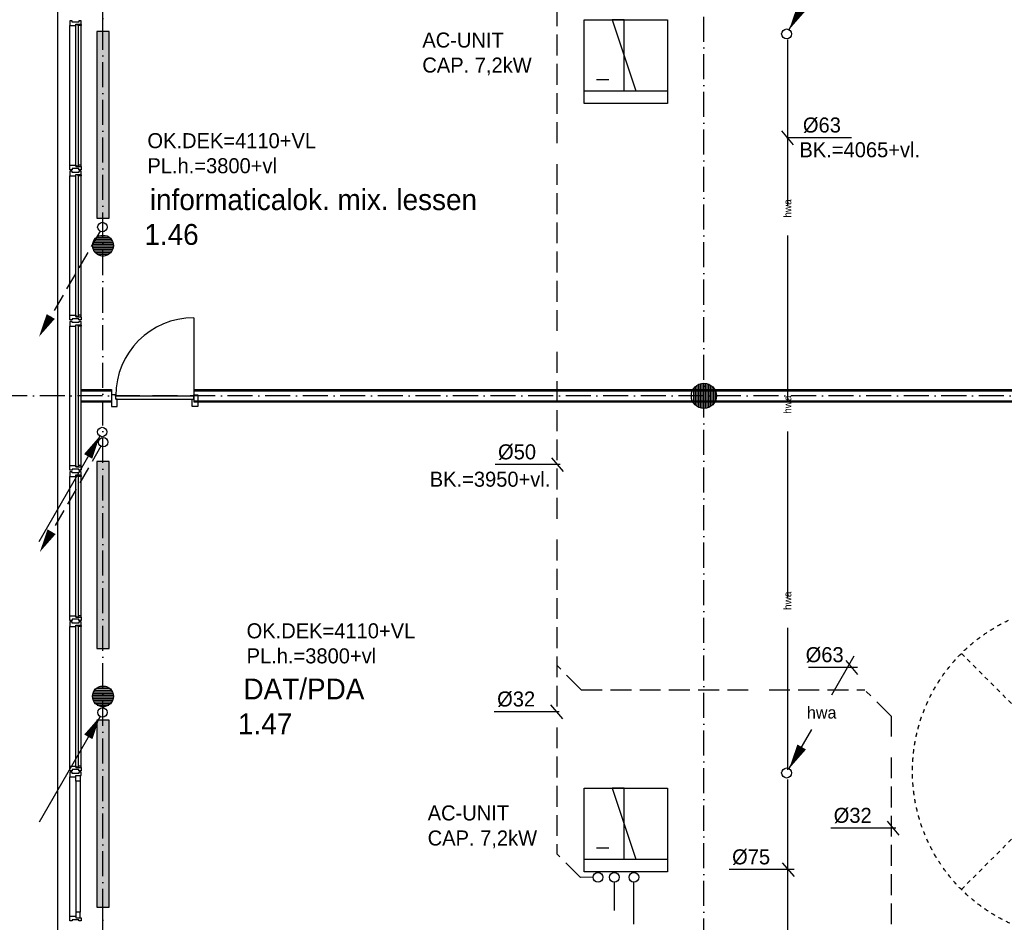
# Model space of a CAD drawing. Extents: x -41378 to 114803, y -24080 to 82188.
# Tile 19 of 137: x -26607 to -14809, y 63520 to 74334. Entities that reach past the tile are written whole.
import ezdxf
from ezdxf.enums import TextEntityAlignment as Align

# ---------------------------------------------------------------- set-up
doc = ezdxf.new("R2010")
doc.units = 0
doc.header["$LTSCALE"] = 50
for name, pattern in [('2322102', [45, 5, -2, 5, -2, 5, -2, 5, -2, 5, -2, 5, -5]), ('2322107', [2000, 1000, 1000]), ('2322122', [47, 40, -7]), ('2322140', [45, 40, -5]), ('DASHDOT', [9, 6, -1.5, 0, -1.5]), ('HIDDEN', [2, 1, -1])]:
    doc.linetypes.add(name, pattern=pattern)
doc.layers.get('0').update_dxf_attribs({"linetype": 'CONTINUOUS'})
for name, color, linetype in [('AL$7----_STRAMIEN', 1, 'DASHDOT'), ('AL21----_BUITENWAND', 4, 'CONTINUOUS'), ('AL22----_BINNENWAND', 7, 'CONTINUOUS'), ('AL28----_KONSTRUKTIE', 3, 'CONTINUOUS'), ('AL31----_BUITENKOZ', 7, 'CONTINUOUS'), ('AL32----_BINNENKOZ', 7, 'CONTINUOUS'), ('AL32----_DRAAIRICHTING', 1, 'CONTINUOUS'), ('AL37----_DAKOPENING', 7, 'HIDDEN'), ('ALXAA---_GEWBETON', 12, 'CONTINUOUS'), ('ALXOU---_GLAS', 7, 'CONTINUOUS'), ('BOUW', 8, 'CONTINUOUS'), ('WL$1----', 3, 'CONTINUOUS'), ('WL521---', 4, 'CONTINUOUS'), ('WL5448--', 4, 'CONTINUOUS'), ('WL5502--', 4, 'CONTINUOUS'), ('WL561---', 4, 'CONTINUOUS'), ('WL561---_AANVOER', 4, 'CONTINUOUS'), ('WL561---_RETOUR', 4, 'CONTINUOUS'), ('WL5627--', 4, 'CONTINUOUS'), ('WL570---', 3, 'CONTINUOUS'), ('WM$1----', 1, 'CONTINUOUS'), ('WM521---', 1, 'CONTINUOUS'), ('WM5502--', 1, 'CONTINUOUS')]:
    doc.layers.add(name, color=color, linetype=linetype)
doc.layers.get('0').freeze()
doc.styles.add('BURO-018', font='BUROFONT.shx', dxfattribs={"height": 90})
doc.styles.add('BURO-025', font='BUROFONT.shx', dxfattribs={"height": 250})

# ---------------------------------------------------------------- blocks, each defined once
blk = doc.blocks.new('2322401')
at = {"color": 0, "linetype": 'CONTINUOUS'}
for p, q in [((-0.5, 0.5, 1), (-0.5, 0.5)), ((-0.5, 0.5, 1), (-0.5, -0.5, 1)), ((0.5, 0.5, 1), (-0.5, 0.5, 1)), ((0.5, 0.5), (-0.5, 0.5)), ((-0.5, 0.5), (-0.5, -0.5)), ((0.5, 0.5, 1), (0.5, 0.5)), ((0.5, -0.5, 1), (0.5, 0.5, 1)), ((0.5, -0.5), (0.5, 0.5)), ((-0.5, -0.5, 1), (-0.5, -0.5)), ((-0.5, -0.5, 1), (0.5, -0.5, 1)), ((-0.5, -0.5), (0.5, -0.5)), ((0.5, -0.5, 1), (0.5, -0.5))]:
    blk.add_line(p, q, dxfattribs=at)
blk = doc.blocks.new('CVHATCH1')
at = {"color": 0, "linetype": 'CONTINUOUS'}
blk.add_solid([(-0.5, -0.5), (0.5, -0.5), (-0.5, 0.5), (0.5, 0.5)], dxfattribs=at)
blk = doc.blocks.new('LDV2108')
at = {"color": 0, "linetype": 'CONTINUOUS'}
for p, q in [((-0.25, -0.43), (-1.19, -2.06)), ((-1.56, -2.71), (-2.5, -4.33)), ((-2.87, -4.98), (-3.81, -6.6)), ((-4.19, -7.25), (-5.12, -8.88)), ((-5.5, -9.53), (-6.44, -11.15))]:
    blk.add_line(p, q, dxfattribs=at)
blk.add_lwpolyline([(-6.75, -11.69, 0, 1, 0), (-5.5, -9.53, 1, 1, 0)], format="xyseb", dxfattribs=at)
blk.add_circle((0, 0), 0.5, dxfattribs=at)
blk = doc.blocks.new('LDV4107')
at = {"color": 0, "linetype": 'CONTINUOUS'}
blk.add_line((-0.25, -0.43), (-6.75, -11.69), dxfattribs=at)
blk.add_lwpolyline([(-0.25, -0.43, 0, 1, 0), (-1.5, -2.6, 1, 1, 0)], format="xyseb", dxfattribs=at)
blk.add_circle((0, 0), 0.5, dxfattribs=at)
blk = doc.blocks.new('2322615')
at = {"color": 0, "linetype": 'CONTINUOUS'}
for p, q in [((-2.5, -7.5), (2.5, 7.5)), ((0, 7.5), (2.5, 7.5)), ((0, 7.5), (0, -7.5)), ((0, -7.5), (-2.5, -7.5))]:
    blk.add_line(p, q, dxfattribs=at)
at = {"color": 0, "linetype": 'CONTINUOUS', "style": 'BURO-018', "flags": 1}
blk.add_attdef('W_ID', (0, 0), '', height=1.8, dxfattribs=at)
blk = doc.blocks.new('LDV3')
at = {"color": 0, "linetype": 'CONTINUOUS'}
for p, q in [((4.5, 7.794), (6.75, 11.691)), ((0.25, 0.433), (2.5, 4.33))]:
    blk.add_line(p, q, dxfattribs=at)
blk.add_lwpolyline([(0.25, 0.433, 0, 1, 0), (1.5, 2.598, 1, 1, 0)], format="xyseb", dxfattribs=at)
blk.add_circle((0, 0), 0.5, dxfattribs=at)
at = {"color": 0, "linetype": 'CONTINUOUS', "style": 'BURO-018'}
blk.add_attdef('LD_TEXT1', text='', height=1.8, dxfattribs=at).set_placement((3.5, 6.062), align=Align.MIDDLE)
blk = doc.blocks.new('2322122-2')
at = {"layer": 'WM521---', "color": 0, "style": 'BURO-018'}
for p in [(-17408, 72072), (-17408, 69722), (-17408, 67372)]:
    blk.add_text('hwa', height=90, rotation=90, dxfattribs=at).set_placement(p, align=Align.MIDDLE)

msp = doc.modelspace()

# ---------------------------------------------------------------- linework, layer by layer
at = {"layer": 'AL$7----_STRAMIEN', "color": 1}
for p, q in [((-25609, 42467.3), (-25609, 80064.7)), ((-18409, 51114.7), (-18409, 80035.4)), ((6791, 69827.3), (-30136.5, 69827.3))]:
    msp.add_line(p, q, dxfattribs=at)
at = {"layer": 'AL21----_BUITENWAND', "color": 8}
msp.add_line((-26149, 59928.3), (-26149, 78767.3), dxfattribs=at)
at = {"layer": 'AL22----_BINNENWAND', "color": 8}
for p, q in [((-25869, 69902.3), (-25505.9, 69902.3)), ((-25869, 69752.3), (-25869, 69902.3)), ((-25505.9, 69902.3), (-25505.9, 69752.3)), ((-24515.9, 69902.3), (-11284, 69902.3)), ((-24515.9, 69752.3), (-24515.9, 69902.3)), ((-25505.9, 69752.3), (-25869, 69752.3)), ((-11284, 69752.3), (-24515.9, 69752.3))]:
    msp.add_line(p, q, dxfattribs=at)
at = {"layer": 'AL22----_BINNENWAND', "color": 8, "linetype": 'CONTINUOUS'}
for p, q in [((-25869, 69887.3), (-25505.9, 69887.3)), ((-24515.9, 69887.3), (-11284, 69887.3)), ((-25869, 69767.3), (-25505.9, 69767.3)), ((-24515.9, 69767.3), (-11284, 69767.3))]:
    msp.add_line(p, q, dxfattribs=at)
at = {"layer": 'AL28----_KONSTRUKTIE', "color": 8}
for centre, radius in [((-25609, 71627.3), 125), ((-18409, 69827.3), 150), ((-25609, 66227.3), 125)]:
    msp.add_circle(centre, radius, dxfattribs=at)
at = {"layer": 'AL31----_BUITENKOZ', "color": 8, "linetype": 'CONTINUOUS'}
for p, q in [((-26002, 74318.3), (-26008, 74318.3)), ((-26008, 74318.3), (-26008, 74299.4)), ((-26008, 74299.4), (-26008, 74262.3)), ((-26008, 74262.3), (-26001, 74262.3)), ((-25988, 74318.3), (-26002, 74318.3)), ((-26001, 74262.3), (-25997, 74262.3)), ((-25997, 74262.3), (-25989, 74262.3)), ((-25989, 74262.3), (-25936, 74262.3)), ((-25979, 74318.3), (-25988, 74318.3)), ((-25988, 74318.3), (-25988, 74318.3)), ((-25979, 74304.3), (-25979, 74318.3)), ((-25899, 74304.3), (-25979, 74304.3)), ((-25936, 74262.3), (-25936, 74279.3)), ((-25936, 74279.3), (-25869, 74279.3)), ((-25906, 74279.3), (-25874, 74279.3)), ((-25906, 74262.3), (-25906, 74279.3)), ((-25869, 74262.3), (-25906, 74262.3)), ((-25889, 74318.3), (-25899, 74318.3)), ((-25899, 74318.3), (-25899, 74304.3)), ((-25875, 74318.3), (-25889, 74318.3)), ((-25889, 74318.3), (-25889, 74318.3)), ((-25869, 74318.3), (-25875, 74318.3)), ((-25874, 74279.3), (-25874, 74274.3)), ((-25874, 74274.3), (-25869, 74274.3)), ((-25869, 74279.3), (-25869, 74318.3)), ((-25869, 74274.3), (-25869, 74262.3)), ((-26008, 72555.3), (-26008, 72592.3)), ((-26008, 72592.3), (-26001, 72592.3)), ((-26001, 72592.3), (-25997, 72592.3)), ((-25997, 72592.3), (-25989, 72592.3)), ((-25989, 72592.3), (-25936, 72592.3)), ((-25936, 72592.3), (-25936, 72575.3)), ((-25936, 72575.3), (-25869, 72575.3)), ((-25869, 72592.3), (-25906, 72592.3)), ((-25906, 72592.3), (-25906, 72575.3)), ((-25906, 72575.3), (-25874, 72575.3)), ((-25874, 72575.3), (-25874, 72580.3)), ((-25874, 72580.3), (-25869, 72580.3)), ((-25869, 72580.3), (-25869, 72592.3)), ((-25869, 72575.3), (-25869, 72536.3)), ((-26008, 72536.3), (-26008, 72555.3)), ((-26002, 72536.3), (-26008, 72536.3)), ((-26002, 72518.3), (-26008, 72518.3)), ((-26008, 72518.3), (-26008, 72499.4)), ((-26008, 72499.4), (-26008, 72462.3)), ((-26008, 72462.3), (-26001, 72462.3)), ((-25988.5, 72536.3), (-26002, 72536.3)), ((-25988, 72518.3), (-26002, 72518.3)), ((-26001, 72462.3), (-25997, 72462.3)), ((-25997, 72462.3), (-25989, 72462.3)), ((-25989, 72462.3), (-25936, 72462.3)), ((-25979, 72536.3), (-25988.5, 72536.3)), ((-25988.5, 72536.3), (-25988.5, 72536.3)), ((-25979, 72518.3), (-25988, 72518.3)), ((-25988, 72518.3), (-25988, 72518.3)), ((-25899, 72550.3), (-25979, 72550.3)), ((-25979, 72550.3), (-25979, 72536.3)), ((-25979, 72504.3), (-25979, 72518.3)), ((-25899, 72504.3), (-25979, 72504.3)), ((-25936, 72462.3), (-25936, 72479.3)), ((-25936, 72479.3), (-25869, 72479.3)), ((-25906, 72479.3), (-25874, 72479.3)), ((-25906, 72462.3), (-25906, 72479.3)), ((-25869, 72462.3), (-25906, 72462.3)), ((-25899, 72536.3), (-25899, 72550.3)), ((-25889, 72536.3), (-25899, 72536.3)), ((-25889, 72518.3), (-25899, 72518.3)), ((-25899, 72518.3), (-25899, 72504.3)), ((-25875, 72536.3), (-25889, 72536.3)), ((-25889, 72536.3), (-25889, 72536.3)), ((-25875, 72518.3), (-25889, 72518.3)), ((-25889, 72518.3), (-25889, 72518.3)), ((-25869, 72536.3), (-25875, 72536.3)), ((-25869, 72518.3), (-25875, 72518.3)), ((-25874, 72479.3), (-25874, 72474.3)), ((-25874, 72474.3), (-25869, 72474.3)), ((-25869, 72479.3), (-25869, 72518.3)), ((-25869, 72474.3), (-25869, 72462.3)), ((-26008, 70755.3), (-26008, 70792.3)), ((-26008, 70792.3), (-26001, 70792.3)), ((-26001, 70792.3), (-25997, 70792.3)), ((-25997, 70792.3), (-25989, 70792.3)), ((-25989, 70792.3), (-25936, 70792.3)), ((-25936, 70792.3), (-25936, 70775.3)), ((-25869, 70792.3), (-25906, 70792.3)), ((-25906, 70792.3), (-25906, 70775.3)), ((-25869, 70780.3), (-25869, 70792.3)), ((-26008, 70736.3), (-26008, 70755.3)), ((-26002, 70736.3), (-26008, 70736.3)), ((-26002, 70718.3), (-26008, 70718.3)), ((-26008, 70718.3), (-26008, 70699.4)), ((-26008, 70699.4), (-26008, 70662.3)), ((-25988.5, 70736.3), (-26002, 70736.3)), ((-25988, 70718.3), (-26002, 70718.3)), ((-25979, 70736.3), (-25988.5, 70736.3)), ((-25988.5, 70736.3), (-25988.5, 70736.3)), ((-25979, 70718.3), (-25988, 70718.3)), ((-25988, 70718.3), (-25988, 70718.3)), ((-25899, 70750.3), (-25979, 70750.3)), ((-25979, 70750.3), (-25979, 70736.3)), ((-25979, 70704.3), (-25979, 70718.3)), ((-25899, 70704.3), (-25979, 70704.3)), ((-25936, 70775.3), (-25869, 70775.3)), ((-25936, 70662.3), (-25936, 70679.3)), ((-25936, 70679.3), (-25869, 70679.3)), ((-25906, 70775.3), (-25874, 70775.3)), ((-25906, 70679.3), (-25874, 70679.3)), ((-25906, 70662.3), (-25906, 70679.3)), ((-25899, 70736.3), (-25899, 70750.3)), ((-25889, 70736.3), (-25899, 70736.3)), ((-25889, 70718.3), (-25899, 70718.3)), ((-25899, 70718.3), (-25899, 70704.3)), ((-25875, 70736.3), (-25889, 70736.3)), ((-25889, 70736.3), (-25889, 70736.3)), ((-25875, 70718.3), (-25889, 70718.3)), ((-25889, 70718.3), (-25889, 70718.3)), ((-25869, 70736.3), (-25875, 70736.3)), ((-25869, 70718.3), (-25875, 70718.3)), ((-25874, 70775.3), (-25874, 70780.3)), ((-25874, 70780.3), (-25869, 70780.3)), ((-25874, 70679.3), (-25874, 70674.3)), ((-25874, 70674.3), (-25869, 70674.3)), ((-25869, 70775.3), (-25869, 70736.3)), ((-25869, 70679.3), (-25869, 70718.3)), ((-25869, 70674.3), (-25869, 70662.3)), ((-26008, 70662.3), (-26001, 70662.3)), ((-26001, 70662.3), (-25997, 70662.3)), ((-25997, 70662.3), (-25989, 70662.3)), ((-25989, 70662.3), (-25936, 70662.3)), ((-25869, 70662.3), (-25906, 70662.3)), ((-26008, 68955.3), (-26008, 68992.3)), ((-26008, 68992.3), (-26001, 68992.3)), ((-26008, 68936.3), (-26008, 68955.3)), ((-26002, 68936.3), (-26008, 68936.3)), ((-26002, 68918.3), (-26008, 68918.3)), ((-26008, 68918.3), (-26008, 68899.4)), ((-25988.5, 68936.3), (-26002, 68936.3)), ((-25988, 68918.3), (-26002, 68918.3)), ((-26001, 68992.3), (-25997, 68992.3)), ((-25997, 68992.3), (-25989, 68992.3)), ((-25989, 68992.3), (-25936, 68992.3)), ((-25979, 68936.3), (-25988.5, 68936.3)), ((-25988.5, 68936.3), (-25988.5, 68936.3)), ((-25979, 68918.3), (-25988, 68918.3)), ((-25988, 68918.3), (-25988, 68918.3)), ((-25899, 68950.3), (-25979, 68950.3)), ((-25979, 68950.3), (-25979, 68936.3)), ((-25979, 68904.3), (-25979, 68918.3)), ((-25899, 68904.3), (-25979, 68904.3)), ((-25936, 68992.3), (-25936, 68975.3)), ((-25936, 68975.3), (-25869, 68975.3)), ((-25869, 68992.3), (-25906, 68992.3)), ((-25906, 68992.3), (-25906, 68975.3)), ((-25906, 68975.3), (-25874, 68975.3)), ((-25899, 68936.3), (-25899, 68950.3)), ((-25889, 68936.3), (-25899, 68936.3)), ((-25889, 68918.3), (-25899, 68918.3)), ((-25899, 68918.3), (-25899, 68904.3)), ((-25875, 68936.3), (-25889, 68936.3)), ((-25889, 68936.3), (-25889, 68936.3)), ((-25875, 68918.3), (-25889, 68918.3)), ((-25889, 68918.3), (-25889, 68918.3)), ((-25869, 68936.3), (-25875, 68936.3)), ((-25869, 68918.3), (-25875, 68918.3)), ((-25874, 68975.3), (-25874, 68980.3)), ((-25874, 68980.3), (-25869, 68980.3)), ((-25869, 68980.3), (-25869, 68992.3)), ((-25869, 68975.3), (-25869, 68936.3)), ((-25869, 68879.3), (-25869, 68918.3)), ((-26008, 68899.4), (-26008, 68862.3)), ((-26008, 68862.3), (-26001, 68862.3)), ((-26001, 68862.3), (-25997, 68862.3)), ((-25997, 68862.3), (-25989, 68862.3)), ((-25989, 68862.3), (-25936, 68862.3)), ((-25936, 68862.3), (-25936, 68879.3)), ((-25936, 68879.3), (-25869, 68879.3)), ((-25906, 68879.3), (-25874, 68879.3)), ((-25906, 68862.3), (-25906, 68879.3)), ((-25869, 68862.3), (-25906, 68862.3)), ((-25874, 68879.3), (-25874, 68874.3)), ((-25874, 68874.3), (-25869, 68874.3)), ((-25869, 68874.3), (-25869, 68862.3)), ((-26008, 67155.3), (-26008, 67192.3)), ((-26008, 67192.3), (-26001, 67192.3)), ((-26008, 67136.3), (-26008, 67155.3)), ((-26002, 67136.3), (-26008, 67136.3)), ((-25988.5, 67136.3), (-26002, 67136.3)), ((-26001, 67192.3), (-25997, 67192.3)), ((-25997, 67192.3), (-25989, 67192.3)), ((-25989, 67192.3), (-25936, 67192.3)), ((-25979, 67136.3), (-25988.5, 67136.3)), ((-25988.5, 67136.3), (-25988.5, 67136.3)), ((-25899, 67150.3), (-25979, 67150.3)), ((-25979, 67150.3), (-25979, 67136.3)), ((-25936, 67192.3), (-25936, 67175.3)), ((-25936, 67175.3), (-25869, 67175.3)), ((-25869, 67192.3), (-25906, 67192.3)), ((-25906, 67192.3), (-25906, 67175.3)), ((-25906, 67175.3), (-25874, 67175.3)), ((-25899, 67136.3), (-25899, 67150.3)), ((-25889, 67136.3), (-25899, 67136.3)), ((-25875, 67136.3), (-25889, 67136.3)), ((-25889, 67136.3), (-25889, 67136.3)), ((-25869, 67136.3), (-25875, 67136.3)), ((-25874, 67175.3), (-25874, 67180.3)), ((-25874, 67180.3), (-25869, 67180.3)), ((-25869, 67180.3), (-25869, 67192.3)), ((-25869, 67175.3), (-25869, 67136.3)), ((-26002, 67118.3), (-26008, 67118.3)), ((-26008, 67118.3), (-26008, 67099.4)), ((-26008, 67099.4), (-26008, 67062.3)), ((-26008, 67062.3), (-26001, 67062.3)), ((-25988, 67118.3), (-26002, 67118.3)), ((-26001, 67062.3), (-25997, 67062.3)), ((-25997, 67062.3), (-25989, 67062.3)), ((-25989, 67062.3), (-25936, 67062.3)), ((-25979, 67118.3), (-25988, 67118.3)), ((-25988, 67118.3), (-25988, 67118.3)), ((-25979, 67104.3), (-25979, 67118.3)), ((-25899, 67104.3), (-25979, 67104.3)), ((-25936, 67062.3), (-25936, 67079.3)), ((-25936, 67079.3), (-25869, 67079.3)), ((-25906, 67079.3), (-25874, 67079.3)), ((-25906, 67062.3), (-25906, 67079.3)), ((-25869, 67062.3), (-25906, 67062.3)), ((-25889, 67118.3), (-25899, 67118.3)), ((-25899, 67118.3), (-25899, 67104.3)), ((-25875, 67118.3), (-25889, 67118.3)), ((-25889, 67118.3), (-25889, 67118.3)), ((-25869, 67118.3), (-25875, 67118.3)), ((-25874, 67079.3), (-25874, 67074.3)), ((-25874, 67074.3), (-25869, 67074.3)), ((-25869, 67079.3), (-25869, 67118.3)), ((-25869, 67074.3), (-25869, 67062.3)), ((-26008, 65355.3), (-26008, 65392.3)), ((-26008, 65392.3), (-26001, 65392.3)), ((-26001, 65392.3), (-25997, 65392.3)), ((-25997, 65392.3), (-25989, 65392.3)), ((-25989, 65392.3), (-25936, 65392.3)), ((-25936, 65392.3), (-25936, 65375.3)), ((-25936, 65375.3), (-25869, 65375.3)), ((-25869, 65392.3), (-25906, 65392.3)), ((-25906, 65392.3), (-25906, 65375.3)), ((-25906, 65375.3), (-25874, 65375.3)), ((-25874, 65375.3), (-25874, 65380.3)), ((-25874, 65380.3), (-25869, 65380.3)), ((-25869, 65380.3), (-25869, 65392.3)), ((-25869, 65375.3), (-25869, 65336.3)), ((-26008, 65336.3), (-26008, 65355.3)), ((-26002, 65336.3), (-26008, 65336.3)), ((-26002, 65318.3), (-26008, 65318.3)), ((-26008, 65318.3), (-26008, 65299.4)), ((-26008, 65299.4), (-26008, 65262.3)), ((-26008, 65262.3), (-26001, 65262.3)), ((-25988.5, 65336.3), (-26002, 65336.3)), ((-25988, 65318.3), (-26002, 65318.3)), ((-26001, 65262.3), (-25997, 65262.3)), ((-25997, 65262.3), (-25989, 65262.3)), ((-25989, 65262.3), (-25936, 65262.3)), ((-25979, 65336.3), (-25988.5, 65336.3)), ((-25988.5, 65336.3), (-25988.5, 65336.3)), ((-25979, 65318.3), (-25988, 65318.3)), ((-25988, 65318.3), (-25988, 65318.3)), ((-25899, 65350.3), (-25979, 65350.3)), ((-25979, 65350.3), (-25979, 65336.3)), ((-25979, 65304.3), (-25979, 65318.3)), ((-25899, 65304.3), (-25979, 65304.3)), ((-25936, 65262.3), (-25936, 65279.3)), ((-25936, 65279.3), (-25869, 65279.3)), ((-25936, 65279.3), (-25882, 65279.3)), ((-25936, 65212.3), (-25936, 65279.3)), ((-25899, 65336.3), (-25899, 65350.3)), ((-25889, 65336.3), (-25899, 65336.3)), ((-25889, 65318.3), (-25899, 65318.3)), ((-25899, 65318.3), (-25899, 65304.3)), ((-25875, 65336.3), (-25889, 65336.3)), ((-25889, 65336.3), (-25889, 65336.3)), ((-25875, 65318.3), (-25889, 65318.3)), ((-25889, 65318.3), (-25889, 65318.3)), ((-25882, 65279.3), (-25882, 65212.3)), ((-25869, 65336.3), (-25875, 65336.3)), ((-25869, 65318.3), (-25875, 65318.3)), ((-25869, 65279.3), (-25869, 65318.3)), ((-25882, 65212.3), (-25936, 65212.3)), ((-26008, 63555.3), (-26008, 63592.3)), ((-26008, 63592.3), (-26001, 63592.3)), ((-26001, 63592.3), (-25997, 63592.3)), ((-25997, 63592.3), (-25989, 63592.3)), ((-25989, 63592.3), (-25936, 63592.3)), ((-25882, 63642.3), (-25936, 63642.3)), ((-25936, 63642.3), (-25936, 63575.3)), ((-25936, 63592.3), (-25936, 63575.3)), ((-25882, 63575.3), (-25882, 63642.3)), ((-26008, 63536.3), (-26008, 63555.3)), ((-26002, 63536.3), (-26008, 63536.3)), ((-25988.5, 63536.3), (-26002, 63536.3)), ((-25978.5, 63536.3), (-25988.5, 63536.3)), ((-25988.5, 63536.3), (-25988.5, 63536.3)), ((-25898.5, 63550.3), (-25978.5, 63550.3)), ((-25978.5, 63550.3), (-25978.5, 63536.3)), ((-25936, 63575.3), (-25869, 63575.3)), ((-25936, 63575.3), (-25882, 63575.3)), ((-25898.5, 63536.3), (-25898.5, 63550.3)), ((-25889, 63536.3), (-25898.5, 63536.3)), ((-25875, 63536.3), (-25889, 63536.3)), ((-25889, 63536.3), (-25889, 63536.3)), ((-25869, 63536.3), (-25875, 63536.3)), ((-25869, 63575.3), (-25869, 63536.3))]:
    msp.add_line(p, q, dxfattribs=at)
at = {"layer": 'AL31----_BUITENKOZ', "color": 8}
for p, q in [((-26008, 72592.3), (-26008, 74262.3)), ((-25869, 72592.3), (-25869, 74262.3)), ((-26008, 70792.3), (-26008, 72462.3)), ((-25869, 70792.3), (-25869, 72462.3)), ((-26008, 68992.3), (-26008, 70662.3)), ((-25869, 68992.3), (-25869, 70662.3)), ((-26008, 67192.3), (-26008, 68862.3)), ((-25869, 67192.3), (-25869, 68862.3)), ((-26008, 65392.3), (-26008, 67062.3)), ((-25869, 65392.3), (-25869, 67062.3)), ((-26008, 63592.3), (-26008, 65262.3)), ((-25936, 65212.3), (-25936, 63642.3)), ((-25882, 65212.3), (-25882, 63642.3))]:
    msp.add_line(p, q, dxfattribs=at)
at = {"layer": 'AL32----_BINNENKOZ', "color": 8}
for p, q in [((-25505.9, 69839.8), (-25505.9, 69700.8)), ((-25455.9, 69839.8), (-25505.9, 69839.8)), ((-25455.9, 69788.8), (-25455.9, 69839.8)), ((-25455.9, 69828.8), (-24521.9, 69828.8)), ((-25455.9, 69788.8), (-24521.9, 69788.8)), ((-25438.9, 69788.8), (-25455.9, 69788.8)), ((-25438.9, 69700.8), (-25438.9, 69788.8)), ((-24538.9, 69700.8), (-24538.9, 69788.8)), ((-24538.9, 69788.8), (-24521.9, 69788.8)), ((-24521.9, 69788.8), (-24521.9, 69839.8)), ((-24521.9, 69839.8), (-24471.9, 69839.8)), ((-24471.9, 69839.8), (-24471.9, 69700.8)), ((-25505.9, 69700.8), (-25438.9, 69700.8)), ((-24471.9, 69700.8), (-24538.9, 69700.8))]:
    msp.add_line(p, q, dxfattribs=at)
at = {"layer": 'AL32----_DRAAIRICHTING', "color": 8}
msp.add_line((-24521.9, 70762.8), (-24521.9, 69828.8), dxfattribs=at)
msp.add_arc((-24521.9, 69828.8), 934, 90, 180, dxfattribs=at)
at = {"layer": 'AL37----_DAKOPENING', "color": 8, "linetype": 'HIDDEN'}
for p, q in [((-15323.2, 63913.1), (-12494.8, 66741.5)), ((-15323.2, 66741.5), (-12494.8, 63913.1))]:
    msp.add_line(p, q, dxfattribs=at)
at = {"layer": 'AL37----_DAKOPENING', "color": 8}
msp.add_circle((-13909, 65327.3), 2000, dxfattribs=at)
at = {"layer": 'ALXAA---_GEWBETON', "color": 8}
for p, q in [((-25656.3, 71743), (-25561.7, 71743)), ((-25733.9, 71623), (-25484.1, 71623)), ((-25733, 71643), (-25485, 71643)), ((-25728.8, 71663), (-25489.2, 71663)), ((-25720.9, 71683), (-25497.1, 71683)), ((-25708.5, 71703), (-25509.5, 71703)), ((-25689.4, 71723), (-25528.6, 71723)), ((-25731.6, 71603), (-25486.4, 71603)), ((-25725.9, 71583), (-25492.1, 71583)), ((-25716.2, 71563), (-25501.8, 71563)), ((-25701.3, 71543), (-25516.7, 71543)), ((-25677.9, 71523), (-25540.1, 71523)), ((-25622.3, 71503), (-25595.7, 71503)), ((-18469, 69689.9), (-18469, 69964.8)), ((-18449, 69682.8), (-18449, 69971.9)), ((-18429, 69678.7), (-18429, 69976)), ((-18409, 69677.3), (-18409, 69977.3)), ((-18389, 69678.7), (-18389, 69976)), ((-18369, 69682.8), (-18369, 69971.9)), ((-18349, 69689.9), (-18349, 69964.8)), ((-18529, 69737.3), (-18529, 69917.3)), ((-18509, 69715.5), (-18509, 69939.1)), ((-18489, 69700.4), (-18489, 69954.2)), ((-18329, 69700.4), (-18329, 69954.2)), ((-18309, 69715.5), (-18309, 69939.1)), ((-18289, 69737.3), (-18289, 69917.3)), ((-18269, 69773.5), (-18269, 69881.2)), ((-25689.4, 66323), (-25528.6, 66323)), ((-25656.3, 66343), (-25561.7, 66343)), ((-25733.9, 66223), (-25484.1, 66223)), ((-25733, 66243), (-25485, 66243)), ((-25731.6, 66203), (-25486.4, 66203)), ((-25728.8, 66263), (-25489.2, 66263)), ((-25720.9, 66283), (-25497.1, 66283)), ((-25708.5, 66303), (-25509.5, 66303)), ((-25725.9, 66183), (-25492.1, 66183)), ((-25716.2, 66163), (-25501.8, 66163)), ((-25701.3, 66143), (-25516.7, 66143)), ((-25677.9, 66123), (-25540.1, 66123)), ((-25622.3, 66103), (-25595.7, 66103))]:
    msp.add_line(p, q, dxfattribs=at)
at = {"layer": 'ALXOU---_GLAS', "color": 8}
for p, q in [((-25934, 74277.3), (-25908, 74277.3)), ((-25934, 72577.3), (-25934, 74277.3)), ((-25908, 74277.3), (-25908, 72577.3)), ((-25908, 72577.3), (-25934, 72577.3)), ((-25934, 72477.3), (-25908, 72477.3)), ((-25934, 70777.3), (-25934, 72477.3)), ((-25908, 72477.3), (-25908, 70777.3)), ((-25908, 70777.3), (-25934, 70777.3)), ((-25934, 70677.3), (-25908, 70677.3)), ((-25934, 68977.3), (-25934, 70677.3)), ((-25908, 70677.3), (-25908, 68977.3)), ((-25908, 68977.3), (-25934, 68977.3)), ((-25934, 68877.3), (-25908, 68877.3)), ((-25934, 67177.3), (-25934, 68877.3)), ((-25908, 68877.3), (-25908, 67177.3)), ((-25908, 67177.3), (-25934, 67177.3)), ((-25934, 67077.3), (-25908, 67077.3)), ((-25934, 65377.3), (-25934, 67077.3)), ((-25908, 67077.3), (-25908, 65377.3)), ((-25908, 65377.3), (-25934, 65377.3))]:
    msp.add_line(p, q, dxfattribs=at)
at = {"layer": 'WL$1----'}
for p, q in [((-19548.5, 73612.2), (-19695.7, 73612.2)), ((-19842.9, 73480.5), (-18846.3, 73480.5)), ((-19548.5, 64408.2), (-19695.7, 64408.2)), ((-19842.9, 64276.6), (-18846.3, 64276.6))]:
    msp.add_line(p, q, dxfattribs=at)
at = {"layer": 'WL521---', "linetype": '2322122'}
for p, q in [((-17408.1, 74098.1), (-17408.1, 65346.6)), ((-17408.1, 65229.9), (-17408.1, 56243.3))]:
    msp.add_line(p, q, dxfattribs=at)
at = {"layer": 'WL5448--', "linetype": '2322140'}
for p, q in [((-19481.1, 61412.4), (-19481.1, 64001.3)), ((-19247.6, 61245.9), (-19247.6, 64001.3))]:
    msp.add_line(p, q, dxfattribs=at)
at = {"layer": 'WL5502--', "color": 1}
for centre in [(-19677.5, 64059.7), (-19481.1, 64059.7), (-19247.6, 64059.7)]:
    msp.add_circle(centre, 58.4, dxfattribs=at)
at = {"layer": 'WL561---_AANVOER', "linetype": '2322107'}
for p, q in [((-25609, 74193.9), (-25609, 74503.1)), ((-25609, 63393.9), (-25609, 63703.1))]:
    msp.add_line(p, q, dxfattribs=at)
at = {"layer": 'WL5627--', "linetype": '2322102'}
for p, q in [((-20170.8, 74854.8), (-20170.8, 64340.2)), ((-19877.3, 66305.2), (-20170.8, 66598.6)), ((-19877.3, 66305.2), (-16480.5, 66305.2)), ((-16160.9, 65983.7), (-16462.5, 66285.3)), ((-16160.9, 56746.3), (-16160.9, 65983.7)), ((-19888, 64057.4), (-20170.8, 64340.2)), ((-19733.3, 64059.2), (-19888, 64057.4))]:
    msp.add_line(p, q, dxfattribs=at)
at = {"layer": 'WL570---'}
for p, q in [((-19842.9, 74330.2), (-18842.9, 74330.2)), ((-19842.9, 73330.2), (-19842.9, 74330.2)), ((-18842.9, 74330.2), (-18842.9, 73330.2)), ((-18842.9, 73330.2), (-19842.9, 73330.2)), ((-19842.9, 73329.2), (-19842.9, 73330.2)), ((-19842.9, 65126.2), (-18842.9, 65126.2)), ((-19842.9, 64126.2), (-19842.9, 65126.2)), ((-18842.9, 65126.2), (-18842.9, 64126.2)), ((-18842.9, 64126.2), (-19842.9, 64126.2)), ((-19842.9, 64125.2), (-19842.9, 64126.2))]:
    msp.add_line(p, q, dxfattribs=at)
at = {"layer": 'WM$1----'}
for p, q in [((-17479.2, 73000.7), (-17337.8, 72835.8)), ((-17417.5, 72923), (-16639.5, 72923)), ((-20235.5, 69085), (-20094, 68920.1)), ((-20910.3, 69007.3), (-20132.3, 69007.3)), ((-17153.3, 66577.5), (-16567.5, 66577.5)), ((-16708.9, 66655.2), (-16567.4, 66490.2)), ((-20246.3, 66124.2), (-20104.8, 65959.2)), ((-20921.1, 66046.4), (-20143.1, 66046.4)), ((-16213.6, 64730.2), (-16072.2, 64565.2)), ((-16888.5, 64652.4), (-16110.5, 64652.4)), ((-17469, 64232.9), (-17327.6, 64068)), ((-18105.7, 64155.2), (-17327.7, 64155.2))]:
    msp.add_line(p, q, dxfattribs=at)

# ---------------------------------------------------------------- block references
at = {"layer": 'WL$1----', "xscale": -56.7, "yscale": 56.7, "zscale": 56.7, "rotation": 180}
for p in [(-19365.8, 73905.8), (-19365.8, 64701.8)]:
    msp.add_blockref('2322615', p, dxfattribs=at)
at = {"layer": 'WL521---', "color": 2}
ref = msp.add_blockref('LDV3', (-17417.1, 74162.4), dxfattribs=dict(at, xscale=120, yscale=120, zscale=120))
ref.add_attrib('LD_TEXT1', 'hwa', dxfattribs={"layer": '0', "color": 1, "linetype": 'CONTINUOUS', "height": 144, "style": 'BURO-018'}).set_placement((-16997.1, 74889.9), align=Align.MIDDLE)
ref = msp.add_blockref('LDV3', (-17417.1, 65308.7), dxfattribs=dict(at, xscale=120, yscale=120, zscale=120))
ref.add_attrib('LD_TEXT1', 'hwa', dxfattribs={"layer": '0', "color": 1, "linetype": 'CONTINUOUS', "height": 144, "style": 'BURO-018'}).set_placement((-16997.1, 66036.2), align=Align.MIDDLE)
at = {"layer": 'WL561---', "xscale": 2240, "yscale": 150, "rotation": 270.0000000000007}
for name, p, zscale in [('2322401', (-25609, 73073.9), 400), ('CVHATCH1', (-25609, 73073.9), 2240), ('2322401', (-25609, 67920.8), 400), ('2322401', (-25609, 67920.8), 400), ('CVHATCH1', (-25609, 67920.8), 2240), ('CVHATCH1', (-25609, 67920.8), 2240), ('2322401', (-25609, 64823.1), 400), ('2322401', (-25609, 64823.1), 400), ('CVHATCH1', (-25609, 64823.1), 2240), ('CVHATCH1', (-25609, 64823.1), 2240)]:
    msp.add_blockref(name, p, dxfattribs=dict(at, zscale=zscale))
at = {"layer": 'WL561---_AANVOER', "color": 2, "xscale": 112.5, "yscale": 112.5, "zscale": 112.5}
for p in [(-25618.1, 69394.1), (-25616, 66034.3)]:
    msp.add_blockref('LDV4107', p, dxfattribs=at)
at = {"layer": 'WL561---_RETOUR', "color": 2, "xscale": 112.5, "yscale": 112.5, "zscale": 112.5}
for p in [(-25616.5, 71849.9), (-25606.2, 69271.1)]:
    msp.add_blockref('LDV2108', p, dxfattribs=at)
at = {"layer": 'WM521---'}
msp.add_blockref('2322122-2', (0, 0), dxfattribs=at)

# ---------------------------------------------------------------- texts
at = {"layer": 'BOUW', "color": 1, "style": 'BURO-018'}
for s, p in [('OK.DEK=4110+VL', (-25076.5, 72794.4)), ('PL.h.=3800+vl', (-25076.5, 72494.4)), ('OK.DEK=4110+VL', (-23888, 66922.1)), ('PL.h.=3800+vl', (-23888, 66622.1))]:
    msp.add_text(s, height=180, dxfattribs=at).set_placement(p)
at = {"layer": 'BOUW', "style": 'BURO-025'}
for s, p in [('informaticalok. mix. lessen', (-25047.3, 72052.8)), ('1.46', (-25112.8, 71636)), ('DAT/PDA', (-23925.6, 66190.2)), ('1.47', (-23991, 65773.4))]:
    msp.add_text(s, height=250, dxfattribs=at).set_placement(p)
at = {"layer": 'WL570---', "color": 1, "style": 'BURO-018'}
for s, p in [('BK.=4065+vl.', (-17263.8, 72685.7)), ('BK.=3950+vl.', (-21693.4, 68738.6))]:
    msp.add_text(s, height=180, dxfattribs=at).set_placement(p)
at = {"layer": 'WM$1----', "color": 1, "style": 'BURO-018'}
for s, p in [('%%C63', (-17222.1, 72981.9)), ('%%C50', (-20875, 69066.2)), ('%%C63', (-17189, 66636.4)), ('%%C32', (-20885.8, 66105.4)), ('%%C32', (-16853.1, 64711.4)), ('%%C75', (-18070.3, 64214.1))]:
    msp.add_text(s, height=180, dxfattribs=at).set_placement(p)
at = {"layer": 'WM5502--', "color": 1, "style": 'BURO-018'}
for s, p in [('AC-UNIT', (-21782.5, 74000.2)), ('CAP. 7,2kW', (-21782.5, 73700.2)), ('AC-UNIT', (-21718.4, 64740)), ('CAP. 7,2kW', (-21718.4, 64440))]:
    msp.add_text(s, height=180, dxfattribs=at).set_placement(p)

doc.saveas('drawing.dxf')
